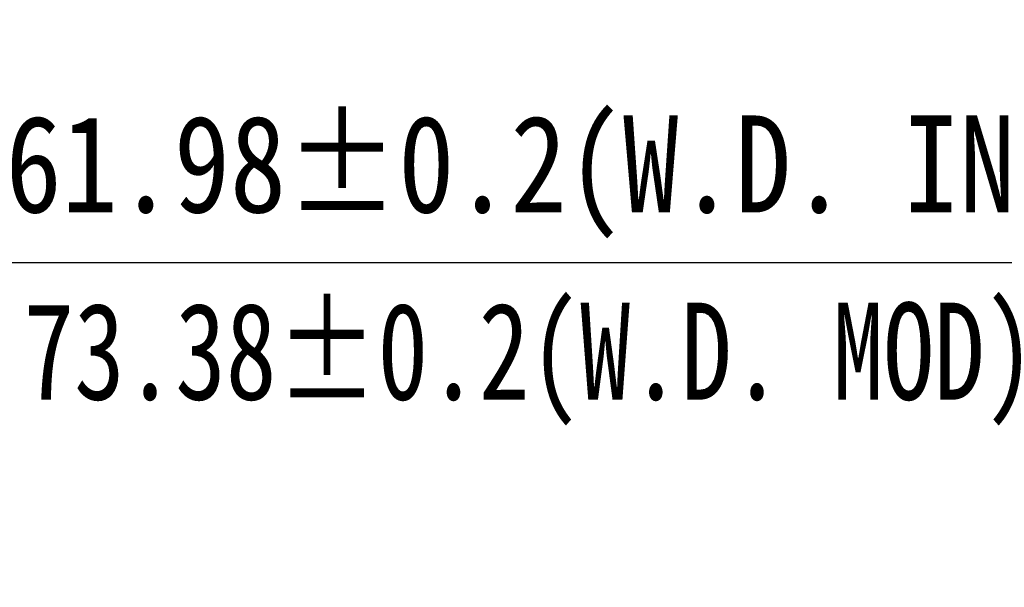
# Model space of a CAD drawing. Header units: millimetres. Extents: x 499.8 to 599, y 216.9 to 298.4.
# Tile 2 of 11: x 535.5 to 560.8, y 216.9 to 231.5. Entities that reach past the tile are written whole.
import ezdxf

# ---------------------------------------------------------------- set-up
doc = ezdxf.new("R2010")
doc.units = ezdxf.units.MM
doc.header["$LTSCALE"] = 0.03
doc.layers.get('0').update_dxf_attribs({"lineweight": 15})
doc.styles.get("Standard").update_dxf_attribs({"font": 'simsun.ttc', "width": 0.85})
doc.dimstyles.new('ISO-25', dxfattribs={"dimtxt": 2.5, "dimasz": 2, "dimexe": 1.3, "dimexo": 0.625, "dimtad": 1, "dimzin": 9, "dimdsep": 46, "dimtxsty": 'Standard', "dimblk": 'OPEN30', "dimcen": 2, "dimazin": 2, "dimtfac": 0.6, "dimtmove": 0, "dimatfit": 0, "dimldrblk": 'OPEN30', "dimfxl": 1, "dimtolj": 1, "dimarcsym": 0})

# ---------------------------------------------------------------- blocks, each defined once
blk = doc.blocks.new('_Open30')
at = {"color": 0, "linetype": 'ByBlock', "lineweight": -2}
for p, q in [((-1, 0.268), (0, 0)), ((0, 0), (-1, -0.268)), ((0, 0), (-1, 0))]:
    blk.add_line(p, q, dxfattribs=at)
blk = doc.blocks.new('*D10')
at = {"color": 0, "lineweight": -2}
for p, q in [((579.477, 259.046), (579.477, 223.956)), ((517.498, 240.246), (517.498, 223.956)), ((577.477, 225.256), (519.498, 225.256))]:
    blk.add_line(p, q, dxfattribs=at)
at = {"layer": 'Defpoints', "color": 0}
for p in [(579.477, 259.671), (517.498, 240.871), (517.498, 225.256)]:
    blk.add_point(p, dxfattribs=at)
at = {"color": 0, "lineweight": -2, "xscale": 2, "yscale": 2, "zscale": 2, "rotation": 180}
blk.add_blockref('_Open30', (517.498, 225.256), dxfattribs=at)
at = {"color": 0, "lineweight": -2, "xscale": 2, "yscale": 2, "zscale": 2}
blk.add_blockref('_Open30', (579.477, 225.256), dxfattribs=at)
at = {"color": 0, "insert": (549.547, 227.474), "char_height": 2.5, "width": 36.1612, "attachment_point": 5}
blk.add_mtext('\\A1;61.98±0.2(W.D. INF)', dxfattribs=at)

msp = doc.modelspace()

# ---------------------------------------------------------------- texts
at = {"insert": (535.5386, 224.232), "char_height": 2.5, "attachment_point": 1}
msp.add_mtext_dynamic_manual_height_columns('73.38%%P0.2(W.D. MOD)', width=33.046863, gutter_width=0.25, heights=[0], dxfattribs=at)

# ---------------------------------------------------------------- dimensions: what is measured, and where the dimension line sits
at = {"color": 7}
dim = msp.add_linear_dim(base=(517.4981, 225.2564), p1=(579.4775, 259.671), p2=(517.4981, 240.871), angle=180, text='<>(W.D. INF)', dimstyle='ISO-25', override={"dimtol": 1, "dimtp": 0.2, "dimtm": 0.2, "dimtfac": 1, "dimtmove": 0}, dxfattribs=at)
dim.commit()
dim.dimension.update_dxf_attribs({"geometry": '*D10', "text_midpoint": (549.5475, 225.2564), "dimtype": 160})

doc.saveas('drawing.dxf')
